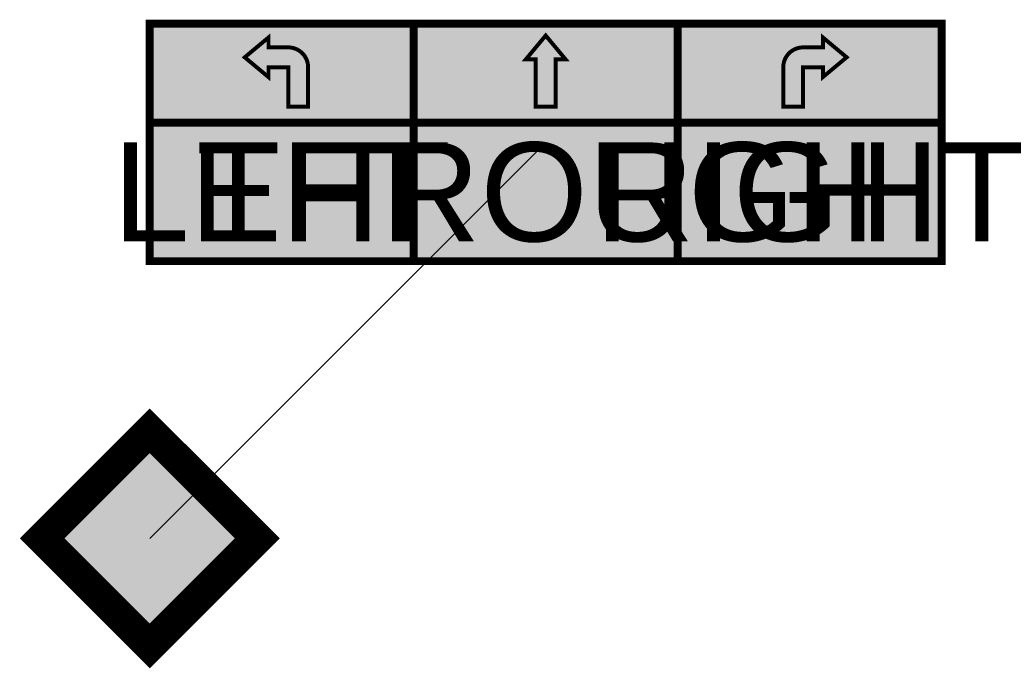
# Model space of a CAD drawing. Header units: inches. Extents: x -3.3 to 21.6, y -3.3 to 13.1.
import ezdxf
from ezdxf.enums import TextEntityAlignment as Align

# ---------------------------------------------------------------- set-up
doc = ezdxf.new("R2010")
doc.units = ezdxf.units.IN
doc.header["$MEASUREMENT"] = 0
doc.styles.get("Standard").update_dxf_attribs({"font": 'arial.ttf'})

msp = doc.modelspace()

# ---------------------------------------------------------------- linework, layer by layer
msp.add_line((0, 0), (10, 10))
at = {"color": 255}
for points, const_width in [([(0, 13), (0, 7), (20, 7), (20, 13)], 0.2), ([(9.75, 12.1), (9.75, 10.9), (10.25, 10.9), (10.25, 12.1), (10.5, 12.1), (10, 12.7), (9.5, 12.1)], 0.1), ([(0, -2.434), (2.434, 0), (0, 2.434), (-2.434, 0)], 0.4)]:
    msp.add_lwpolyline(points, close=True, dxfattribs=dict(at, const_width=const_width))
at = {"color": 255, "const_width": 0.2}
for points in [[(6.667, 13), (6.667, 7)], [(13.333, 13), (13.333, 7)], [(0, 10.5), (20, 10.5)]]:
    msp.add_lwpolyline(points, dxfattribs=at)
at = {"color": 255, "const_width": 0.1}
for points in [[(3.5, 10.9), (4, 10.9), (4, 11.9, 0.414214), (3.5, 12.4), (3, 12.4), (3, 12.65), (2.4, 12.15), (3, 11.65), (3, 11.9), (3.5, 11.9)], [(16.5, 10.9), (16, 10.9), (16, 11.9, -0.414214), (16.5, 12.4), (17, 12.4), (17, 12.65), (17.6, 12.15), (17, 11.65), (17, 11.9), (16.5, 11.9)]]:
    msp.add_lwpolyline(points, format="xyb", close=True, dxfattribs=at)
at = {"color": 250, "const_width": 0.4}
msp.add_lwpolyline([(0, -3), (3, 0), (0, 3), (-3, 0)], close=True, dxfattribs=at)
at = {"color": 5}
msp.add_solid([(0, 7), (0, 13), (20, 7), (20, 13)], dxfattribs=at)
at = {"color": 2}
msp.add_solid([(-2.234, 0), (0, 2.234), (0, -2.234), (2.234, 0)], dxfattribs=at)

# ---------------------------------------------------------------- texts
at = {"color": 255}
for tag, p in [('LEFT', (3.333, 8.75)), ('THROUGH', (10, 8.75)), ('RIGHT', (16.667, 8.75))]:
    msp.add_attdef(tag, text='000', height=2.5, dxfattribs=at).set_placement(p, align=Align.MIDDLE_CENTER)

doc.saveas('drawing.dxf')
